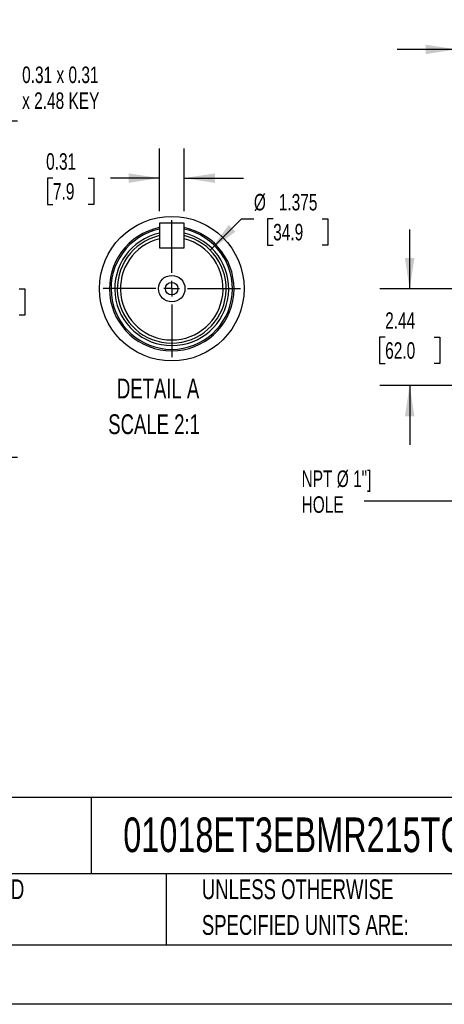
# Model space of a CAD drawing. Header units: inches. Extents: x 0 to 66, y 0 to 51.
# Tile 8 of 22: x 35 to 45.7, y 0 to 24.9. Entities that reach past the tile are written whole.
import ezdxf

# ---------------------------------------------------------------- set-up
doc = ezdxf.new("R2010")
doc.units = ezdxf.units.IN
doc.header["$LTSCALE"] = 6
doc.header["$MEASUREMENT"] = 0
doc.linetypes.add('CENTERX2', pattern=[0.8, 0.5, -0.1, 0.1, -0.1])
doc.layers.add('CENTER', color=40, linetype='CENTERX2')
doc.layers.add('SLD-DEFPOINTS', color=7, linetype='Continuous')
doc.layers.add('DIMENSIONS', color=140, linetype='Continuous', lineweight=25)
doc.layers.add('TEXT', color=140, linetype='Continuous', lineweight=25)
doc.styles.add('SLDTEXTSTYLE0', font='TXT', dxfattribs={"width": 0.7})
doc.dimstyles.new('SLDDIMSTYLE1', dxfattribs={"dimtxt": 0.416667, "dimasz": 0.78, "dimexe": 0, "dimexo": 0.0625, "dimgap": 0.104167, "dimtad": 0, "dimtih": 1, "dimtoh": 1, "dimrnd": 1e-09, "dimzin": 4, "dimdsep": 46, "dimtxsty": 'SLDTEXTSTYLE0', "dimsah": 1, "dimcen": 0.09, "dimadec": 0, "dimazin": 1, "dimtfac": 1, "dimtofl": 0, "dimtmove": 0, "dimatfit": 3, "dimfxl": 0, "dimfrac": 2, "dimtolj": 1, "dimtzin": 12, "dimarcsym": 0})
doc.dimstyles.new('SLDDIMSTYLE10', dxfattribs={"dimtxt": 0.416667, "dimasz": 0.78, "dimexe": 0, "dimexo": 0.0625, "dimgap": 0.104167, "dimtad": 0, "dimtih": 1, "dimtoh": 1, "dimlfac": 0.5, "dimrnd": 1e-09, "dimdsep": 46, "dimtxsty": 'SLDTEXTSTYLE0', "dimsah": 1, "dimcen": 0.09, "dimadec": 0, "dimazin": 2, "dimtfac": 1, "dimtmove": 0, "dimatfit": 0, "dimfxl": 0, "dimfrac": 2, "dimtolj": 1, "dimtzin": 12, "dimarcsym": 0})
doc.dimstyles.new('SLDDIMSTYLE11', dxfattribs={"dimtxt": 0.416667, "dimasz": 0.78, "dimexe": 0, "dimexo": 0.0625, "dimgap": 0.104167, "dimtad": 0, "dimtih": 1, "dimtoh": 1, "dimdec": 3, "dimlfac": 0.5, "dimrnd": 1e-09, "dimzin": 12, "dimdsep": 46, "dimtxsty": 'SLDTEXTSTYLE0', "dimsah": 1, "dimcen": 0, "dimadec": 0, "dimazin": 3, "dimtfac": 1, "dimtdec": 3, "dimtofl": 0, "dimtmove": 0, "dimatfit": 3, "dimfxl": 0, "dimfrac": 2, "dimtolj": 1, "dimtzin": 12, "dimarcsym": 0})
doc.dimstyles.new('SLDDIMSTYLE3', dxfattribs={"dimtxt": 0.416667, "dimasz": 0.78, "dimexe": 0, "dimexo": 0.0625, "dimgap": 0.104167, "dimtad": 0, "dimtih": 1, "dimtoh": 1, "dimrnd": 1e-09, "dimzin": 12, "dimdsep": 46, "dimtxsty": 'SLDTEXTSTYLE0', "dimsah": 1, "dimcen": 0.09, "dimadec": 0, "dimazin": 3, "dimtfac": 1, "dimtmove": 0, "dimatfit": 0, "dimfxl": 0, "dimfrac": 2, "dimtolj": 1, "dimtzin": 12, "dimarcsym": 0})
doc.dimstyles.new('SLDDIMSTYLE4', dxfattribs={"dimtxt": 0.18, "dimasz": 0.78, "dimexe": 0, "dimexo": 0.0625, "dimgap": 0, "dimtad": 0, "dimtih": 1, "dimtoh": 1, "dimdec": 0, "dimrnd": 1e-09, "dimzin": 0, "dimdsep": 46, "dimtxsty": 'Standard', "dimsah": 1, "dimcen": 0.09, "dimadec": 0, "dimazin": 0, "dimtfac": 0.78, "dimtdec": 0, "dimtofl": 0, "dimtmove": 0, "dimatfit": 3, "dimfxl": 0, "dimfrac": 2, "dimtolj": 1, "dimtzin": 0, "dimarcsym": 0})
doc.dimstyles.new('SLDDIMSTYLE6', dxfattribs={"dimtxt": 0.416667, "dimasz": 0.78, "dimexe": 0, "dimexo": 0.0625, "dimgap": 0.104167, "dimtad": 0, "dimtih": 1, "dimtoh": 1, "dimrnd": 1e-09, "dimzin": 12, "dimdsep": 46, "dimtxsty": 'SLDTEXTSTYLE0', "dimsah": 1, "dimcen": 0.09, "dimadec": 0, "dimazin": 3, "dimtfac": 1, "dimtdec": 3, "dimtmove": 0, "dimatfit": 0, "dimfxl": 0, "dimfrac": 2, "dimtolj": 1, "dimtzin": 12, "dimarcsym": 0})

# ---------------------------------------------------------------- blocks, each defined once
blk = doc.blocks.new('SW_NOTE_0')
at = {"layer": 'TEXT', "color": 0, "linetype": 'CENTERX2', "lineweight": 18, "char_height": 0.5, "attachment_point": 1, "style": 'SLDTEXTSTYLE0'}
for s, insert in [('DETAIL A', (0.219, 0.645)), ('SCALE 2:1', (0, -0.258))]:
    blk.add_mtext(s, dxfattribs=dict(at, insert=insert))
blk = doc.blocks.new('SW_NOTE_0_3')
at = {"layer": 'TEXT', "color": 0, "linetype": 'CENTERX2', "lineweight": 18, "char_height": 0.5, "attachment_point": 1, "style": 'SLDTEXTSTYLE0'}
for s, insert in [('UNLESS OTHERWISE', (0, 0.645)), ('SPECIFIED UNITS ARE:', (0, -0.258))]:
    blk.add_mtext(s, dxfattribs=dict(at, insert=insert))
blk = doc.blocks.new('SW_NOTE_0_7')
at = {"layer": 'TEXT', "color": 0, "linetype": 'CENTERX2', "lineweight": 18, "char_height": 0.5, "attachment_point": 1, "style": 'SLDTEXTSTYLE0'}
for s, insert in [('METRIC UNITS USED', (0, 0.645)), ('FOR PART DESIGN', (0, -0.258))]:
    blk.add_mtext(s, dxfattribs=dict(at, insert=insert))
blk = doc.blocks.new('_D_4')
at = {"layer": 'DIMENSIONS'}
for p, q in [((30.057, 22.323), (32.727, 22.323)), ((33.087, 22.323), (34.939, 22.323)), ((34.189, 22.323), (34.189, 18.829)), ((33.396, 18.073), (33.256, 18.073)), ((33.256, 18.073), (33.256, 17.411)), ((34.981, 18.073), (35.121, 18.073)), ((35.121, 18.073), (35.121, 17.411)), ((33.256, 17.411), (33.396, 17.411)), ((34.189, 13.823), (34.189, 17.317)), ((35.121, 17.411), (34.981, 17.411)), ((30.057, 13.823), (32.727, 13.823)), ((33.087, 13.823), (34.939, 13.823))]:
    blk.add_line(p, q, dxfattribs=at)
for points in [[(34.189, 22.323), (34.069, 21.543), (34.309, 21.543)], [(34.189, 13.823), (34.309, 14.603), (34.069, 14.603)]]:
    blk.add_solid(points, dxfattribs=at)
at = {"layer": 'DIMENSIONS', "char_height": 0.4167, "attachment_point": 1, "style": 'SLDTEXTSTYLE0'}
for s, insert in [('%%c', (33.159, 18.704)), ('8.50', (33.971, 18.704)), ('215.9', (33.396, 17.948))]:
    blk.add_mtext(s, dxfattribs=dict(at, insert=insert))
blk = doc.blocks.new('SW_NOTE_0_8')
at = {"layer": 'TEXT', "color": 0, "linetype": 'CENTERX2', "lineweight": 18, "attachment_point": 1, "style": 'SLDTEXTSTYLE0'}
for s, insert, char_height in [('0.31 x 0.31', (0.132, 0.172), 0.41667), ('x 2.48 KEY', (0.132, -0.481), 0.4167)]:
    blk.add_mtext(s, dxfattribs=dict(at, insert=insert, char_height=char_height))
blk = doc.blocks.new('_D_9')
at = {"layer": 'DIMENSIONS'}
for p, q in [((46.027, 18.253), (46.027, 24.874)), ((49.057, 20.336), (49.057, 24.874)), ((46.027, 24.124), (44.527, 24.124)), ((46.923, 24.123), (46.783, 24.123)), ((46.783, 24.123), (46.783, 23.461)), ((48.161, 24.123), (48.301, 24.123)), ((48.301, 24.123), (48.301, 23.461)), ((49.057, 24.124), (50.557, 24.124)), ((46.783, 23.461), (46.923, 23.461)), ((48.301, 23.461), (48.161, 23.461)), ((46.027, 16.339), (46.027, 17.893))]:
    blk.add_line(p, q, dxfattribs=at)
for points in [[(46.027, 24.124), (45.247, 24.244), (45.247, 24.004)], [(49.057, 24.124), (49.837, 24.004), (49.837, 24.244)]]:
    blk.add_solid(points, dxfattribs=at)
at = {"layer": 'DIMENSIONS', "char_height": 0.4167, "attachment_point": 1, "style": 'SLDTEXTSTYLE0'}
for s, insert in [('3.03', (46.923, 24.754)), ('77.0', (46.923, 23.998))]:
    blk.add_mtext(s, dxfattribs=dict(at, insert=insert))
blk = doc.blocks.new('_D_12')
at = {"layer": 'DIMENSIONS'}
for p, q in [((44.842, 18.073), (44.842, 19.573)), ((49.37, 18.073), (44.092, 18.073)), ((44.223, 16.852), (44.083, 16.852)), ((44.083, 16.852), (44.083, 16.189)), ((45.461, 16.852), (45.601, 16.852)), ((45.601, 16.852), (45.601, 16.189)), ((44.083, 16.189), (44.223, 16.189)), ((45.601, 16.189), (45.461, 16.189)), ((46.235, 15.631), (44.092, 15.631)), ((44.842, 15.631), (44.842, 14.131))]:
    blk.add_line(p, q, dxfattribs=at)
for points in [[(44.842, 18.073), (44.962, 18.853), (44.722, 18.853)], [(44.842, 15.631), (44.722, 14.851), (44.962, 14.851)]]:
    blk.add_solid(points, dxfattribs=at)
at = {"layer": 'DIMENSIONS', "char_height": 0.4167, "attachment_point": 1, "style": 'SLDTEXTSTYLE0'}
for s, insert in [('2.44', (44.223, 17.482)), ('62.0', (44.223, 16.726))]:
    blk.add_mtext(s, dxfattribs=dict(at, insert=insert))
blk = doc.blocks.new('SW_NOTE_0_9')
at = {"layer": 'TEXT', "color": 0, "linetype": 'CENTERX2', "lineweight": 18, "char_height": 0.4167, "attachment_point": 1, "style": 'SLDTEXTSTYLE0'}
for s, insert in [('NPT Ø 1"]', (-1.577, 0.774)), ('HOLE', (-1.577, 0.121))]:
    blk.add_mtext(s, dxfattribs=dict(at, insert=insert))
blk = doc.blocks.new('_D_17')
at = {"layer": 'DIMENSIONS'}
for p, q in [((38.52, 20.037), (38.52, 21.622)), ((39.145, 20.037), (39.145, 21.622)), ((35.832, 20.871), (35.692, 20.871)), ((35.692, 20.871), (35.692, 20.208)), ((36.724, 20.871), (36.864, 20.871)), ((36.864, 20.871), (36.864, 20.208)), ((38.52, 20.872), (37.289, 20.872)), ((39.145, 20.872), (40.645, 20.872)), ((35.692, 20.208), (35.832, 20.208)), ((36.864, 20.208), (36.724, 20.208))]:
    blk.add_line(p, q, dxfattribs=at)
for points in [[(38.52, 20.872), (37.74, 20.992), (37.74, 20.752)], [(39.145, 20.872), (39.925, 20.752), (39.925, 20.992)]]:
    blk.add_solid(points, dxfattribs=at)
at = {"layer": 'DIMENSIONS', "char_height": 0.4167, "attachment_point": 1, "style": 'SLDTEXTSTYLE0'}
for s, insert in [('0.31', (35.659, 21.501)), ('7.9', (35.832, 20.745))]:
    blk.add_mtext(s, dxfattribs=dict(at, insert=insert))
blk = doc.blocks.new('_D_18')
at = {"layer": 'DIMENSIONS'}
for p, q in [((39.804, 19.052), (40.594, 19.841)), ((40.594, 19.841), (40.907, 19.841)), ((41.395, 19.841), (41.255, 19.841)), ((41.255, 19.841), (41.255, 19.179)), ((42.633, 19.841), (42.773, 19.841)), ((42.773, 19.841), (42.773, 19.179)), ((41.255, 19.179), (41.395, 19.179)), ((42.773, 19.179), (42.633, 19.179))]:
    blk.add_line(p, q, dxfattribs=at)
blk.add_solid([(39.804, 19.052), (40.441, 19.519), (40.271, 19.688)], dxfattribs=at)
at = {"layer": 'DIMENSIONS', "char_height": 0.4167, "attachment_point": 1, "style": 'SLDTEXTSTYLE0'}
for s, insert in [('%%c', (40.907, 20.472)), ('1.375', (41.536, 20.472)), ('34.9', (41.395, 19.716))]:
    blk.add_mtext(s, dxfattribs=dict(at, insert=insert))
blk = doc.blocks.new('SW_CENTERMARKSYMBOL_5')
at = {"layer": 'CENTER', "color": 0}
for p, q in [((0, 0.4), (0, 1.733)), ((-0.4, 0), (-1.733, 0)), ((0, 0), (-0.2, 0)), ((0, 0), (0, 0.2)), ((0, 0), (0, -0.2)), ((0, 0), (0.2, 0)), ((0.4, 0), (1.733, 0)), ((0, -0.4), (0, -1.733))]:
    blk.add_line(p, q, dxfattribs=at)

msp = doc.modelspace()

# ---------------------------------------------------------------- linework, layer by layer
for p, q in [((38.5196, 19.737), (38.5196, 19.1111)), ((39.1446, 19.737), (38.5196, 19.737)), ((39.1446, 19.1111), (39.1446, 19.737)), ((38.5196, 19.1111), (39.1446, 19.1111)), ((38.5393, 19.111), (39.1249, 19.111))]:
    msp.add_line(p, q)
at = {"color": 7, "linetype": 'Continuous'}
msp.add_line((66.0006, 0.0006), (0.0006, 0.0006), dxfattribs=at)
for radius in [0.3346, 0.1575]:
    msp.add_circle((38.8321, 18.0798), radius)
for centre, radius, start, end in [((38.8321, 18.0798), 1.5728, 101.46085, 78.53915), ((38.8321, 18.0798), 1.5335, 101.75925, 78.24075), ((38.8296, 18.0774), 1.4356, 102.47177, 270.09921), ((38.8321, 18.0798), 1.375, 103.13656, 76.86344), ((38.8355, 18.0773), 1.4355, 269.86436, 77.56466), ((38.8321, 18.0798), 1.2963, 103.95019, 76.04981), ((38.5393, 19.1307), 0.0197, 180.00041, 269.9997), ((39.1249, 19.1307), 0.0197, 270.00073, 359.99959)]:
    msp.add_arc(centre, radius, start, end)
at = {"layer": 'SLD-DEFPOINTS'}
msp.add_circle((38.8321, 18.0798), 1.8265, dxfattribs=at)
at = {"layer": 'TEXT'}
for p, q in [((64.5, 5.2266), (1.5, 5.2266)), ((36.7934, 5.2266), (36.7934, 3.3)), ((64.5, 3.3), (1.5, 3.3)), ((38.6882, 3.3), (38.6882, 1.5)), ((1.5, 1.5), (64.5, 1.5))]:
    msp.add_line(p, q, dxfattribs=at)

# ---------------------------------------------------------------- block references
at = {"layer": 'CENTER'}
msp.add_blockref('SW_CENTERMARKSYMBOL_5', (38.8321, 18.0798), dxfattribs=at)
at = {"layer": 'TEXT', "linetype": 'CENTERX2', "lineweight": 18}
for name, p in [('SW_NOTE_0_8', (34.9213, 23.5187)), ('SW_NOTE_0', (37.228, 15.1628)), ('SW_NOTE_0_9', (43.6893, 12.7124)), ('SW_NOTE_0_7', (30.3492, 2.5123)), ('SW_NOTE_0_3', (39.5924, 2.5123))]:
    msp.add_blockref(name, p, dxfattribs=at)

# ---------------------------------------------------------------- texts
at = {"layer": 'TEXT', "linetype": 'CENTERX2', "lineweight": 18, "insert": (37.6081, 4.7201), "char_height": 0.875, "attachment_point": 1, "style": 'SLDTEXTSTYLE0'}
msp.add_mtext('01018ET3EBMR215TC-S', dxfattribs=at)

# ---------------------------------------------------------------- dimensions: what is measured, and where the dimension line sits
at = {"layer": 'DIMENSIONS'}
for base, p1, p2, dimstyle, picture, middle in [((49.0568, 24.1242), (46.027, 16.0389), (49.0568, 20.0364), 'SLDDIMSTYLE6', '_D_9', (47.5419, 24.1242)), ((39.1446, 20.8717), (38.5196, 19.737), (39.1446, 19.737), 'SLDDIMSTYLE10', '_D_17', (36.2782, 20.8717))]:
    dim = msp.add_linear_dim(base=base, p1=p1, p2=p2, dimstyle=dimstyle, dxfattribs=at)
    dim.commit()
    dim.dimension.update_dxf_attribs({"geometry": picture, "text_midpoint": middle, "dimtype": 160})
dim = msp.add_linear_dim(base=(34.1889, 13.8234), p1=(29.7574, 22.3234), p2=(29.7574, 13.8234), angle=90, text='%%c <>', dimstyle='SLDDIMSTYLE1', dxfattribs=at)
dim.commit()
dim.dimension.update_dxf_attribs({"geometry": '_D_4', "text_midpoint": (34.1889, 18.0734), "dimtype": 160})
dim = msp.add_diameter_dim_2p(p1=(37.8598, 17.1075), p2=(39.8044, 19.0521), dimstyle='SLDDIMSTYLE11', dxfattribs=at)
dim.commit()
dim.dimension.update_dxf_attribs({"geometry": '_D_18', "text_midpoint": (42.0139, 19.8414), "dimtype": 163})
dim = msp.add_linear_dim(base=(44.8423, 18.0734), p1=(46.5355, 15.6315), p2=(49.6698, 18.0734), angle=90, dimstyle='SLDDIMSTYLE3', dxfattribs=at)
dim.commit()
dim.dimension.update_dxf_attribs({"geometry": '_D_12', "text_midpoint": (44.8423, 16.8524), "dimtype": 160})

# ---------------------------------------------------------------- leaders
at = {"layer": 'TEXT', "linetype": 'CENTERX2', "lineweight": 18}
msp.add_leader([(47.7007, 15.7207), (46.4312, 12.7124), (43.6893, 12.7124)], dimstyle='SLDDIMSTYLE4', dxfattribs=at)

doc.saveas('drawing.dxf')
